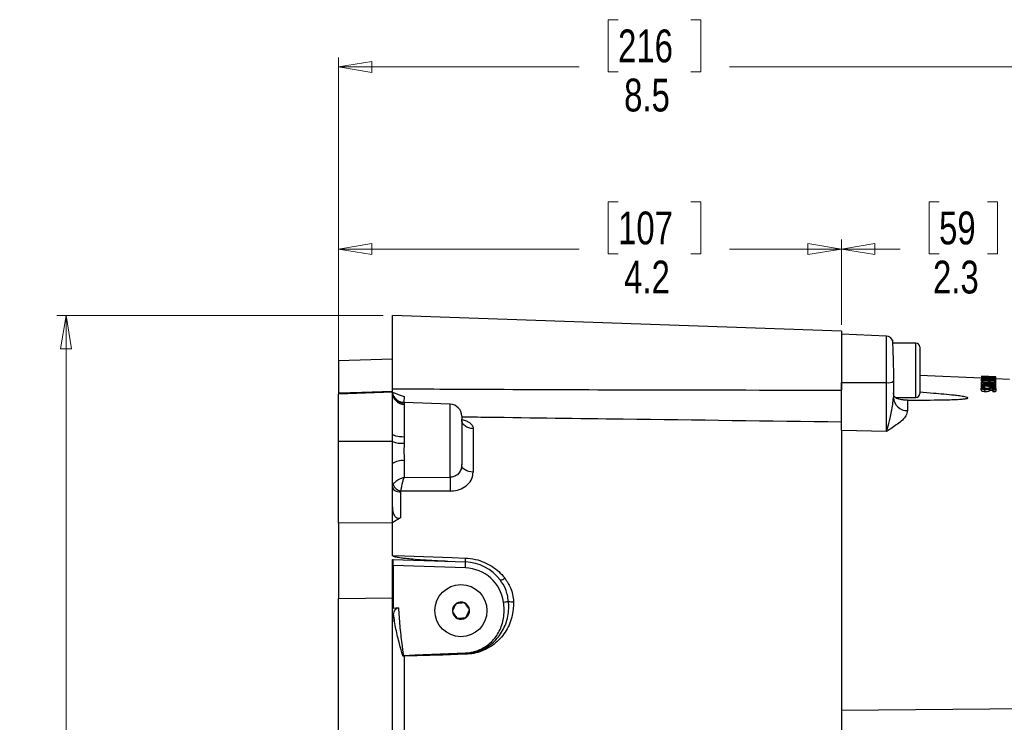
# Model space of a CAD drawing. Header units: inches. Extents: x 0.6 to 16.3, y 0.2 to 11.5.
# Tile 10 of 30: x 8.7 to 12.8, y 5.8 to 8.7. Entities that reach past the tile are written whole.
import ezdxf

# ---------------------------------------------------------------- set-up
doc = ezdxf.new("R2010")
doc.units = ezdxf.units.IN
doc.header["$MEASUREMENT"] = 0
doc.styles.add('SLDTEXTSTYLE0', font='TXT', dxfattribs={"width": 0.75})
doc.dimstyles.new('SLDDIMSTYLE2', dxfattribs={"dimtxt": 0.137795, "dimasz": 0.14, "dimexe": 0, "dimexo": 0.0625, "dimgap": 0.034449, "dimtad": 0, "dimtih": 1, "dimtoh": 1, "dimdec": 1, "dimlfac": 2, "dimrnd": 1e-09, "dimzin": 12, "dimdsep": 46, "dimtxsty": 'SLDTEXTSTYLE0', "dimblk1": 'CLOSED', "dimblk2": 'CLOSED', "dimsah": 1, "dimcen": 0.09, "dimadec": 0, "dimazin": 3, "dimtfac": 1, "dimtdec": 1, "dimtofl": 0, "dimtmove": 0, "dimatfit": 3, "dimldrblk": 'CLOSED', "dimfxl": 0, "dimfrac": 2, "dimtolj": 1, "dimtzin": 12, "dimarcsym": 0})
doc.dimstyles.new('SLDDIMSTYLE3', dxfattribs={"dimtxt": 0.137795, "dimasz": 0.14, "dimexe": 0, "dimexo": 0.0625, "dimgap": 0.034449, "dimtad": 0, "dimdec": 1, "dimlfac": 2, "dimrnd": 1e-09, "dimzin": 12, "dimdsep": 46, "dimtxsty": 'SLDTEXTSTYLE0', "dimblk1": 'CLOSED', "dimblk2": 'CLOSED', "dimsah": 1, "dimcen": 0.09, "dimadec": 0, "dimazin": 3, "dimtfac": 1, "dimtdec": 1, "dimtofl": 0, "dimtmove": 0, "dimatfit": 3, "dimldrblk": 'CLOSED', "dimfxl": 0, "dimfrac": 2, "dimtolj": 1, "dimtzin": 12, "dimarcsym": 0})

# ---------------------------------------------------------------- blocks, each defined once
blk = doc.blocks.new('_Closed')
at = {"color": 0, "linetype": 'ByBlock', "lineweight": -2}
for p, q in [((-1, 0.166667), (0, 0)), ((-1, 0.166667), (-1, -0.166667)), ((0, 0), (-1, -0.166667)), ((0, 0), (-1, 0))]:
    blk.add_line(p, q, dxfattribs=at)
blk = doc.blocks.new('_D_8')
at = {"color": 7, "linetype": 'Continuous', "lineweight": 0}
for p, q in [((10.2417, 7.4956), (8.8704, 7.4956)), ((8.9098, 7.4956), (8.9098, 5.6452)), ((8.7571, 5.6173), (8.7151, 5.6173)), ((8.7151, 5.6173), (8.7151, 5.3985)), ((9.0625, 5.6173), (9.1045, 5.6173)), ((9.1045, 5.6173), (9.1045, 5.3985)), ((8.7151, 5.3985), (8.7571, 5.3985)), ((9.1045, 5.3985), (9.0625, 5.3985)), ((8.9098, 4.3115), (8.9098, 5.1923)), ((9.7625, 4.3115), (8.8704, 4.3115))]:
    blk.add_line(p, q, dxfattribs=at)
at = {"color": 7, "linetype": 'Continuous', "lineweight": 18, "xscale": 0.14, "yscale": 0.14}
for p, rotation in [((8.9098, 7.4956, -0.2228), 90.0000000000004), ((8.9098, 4.3115, -0.2228), 270.0000000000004)]:
    blk.add_blockref('_Closed', p, dxfattribs=dict(at, rotation=rotation))
at = {"color": 7, "linetype": 'Continuous', "lineweight": 18, "char_height": 0.1378, "attachment_point": 1, "style": 'SLDTEXTSTYLE0'}
for s, insert in [('162', (8.7571, 5.5761)), ('6.4', (8.7825, 5.37))]:
    blk.add_mtext(s, dxfattribs=dict(at, insert=insert))
blk = doc.blocks.new('_D_9')
at = {"color": 7, "linetype": 'Continuous', "lineweight": 0}
for p, q in [((11.2277, 8.7373), (11.1858, 8.7373)), ((11.1858, 8.7373), (11.1858, 8.5185)), ((11.5332, 8.7373), (11.5752, 8.7373)), ((11.5752, 8.7373), (11.5752, 8.5185)), ((10.0544, 6.3474), (10.0544, 8.5782)), ((14.3026, 5.8299), (14.3026, 8.5782)), ((10.0544, 8.5388), (11.0649, 8.5388)), ((11.1858, 8.5185), (11.2277, 8.5185)), ((11.5752, 8.5185), (11.5332, 8.5185)), ((14.3026, 8.5388), (11.696, 8.5388))]:
    blk.add_line(p, q, dxfattribs=at)
at = {"color": 7, "linetype": 'Continuous', "lineweight": 18, "xscale": 0.14, "yscale": 0.14, "rotation": 180.0000000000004}
blk.add_blockref('_Closed', (10.0544, 8.5388, -0.2228), dxfattribs=at)
at = {"color": 7, "linetype": 'Continuous', "lineweight": 18, "xscale": 0.14, "yscale": 0.14}
blk.add_blockref('_Closed', (14.3026, 8.5388, -0.2228), dxfattribs=at)
at = {"color": 7, "linetype": 'Continuous', "lineweight": 18, "char_height": 0.1378, "attachment_point": 1, "style": 'SLDTEXTSTYLE0'}
for s, insert in [('216', (11.2277, 8.6962)), ('8.5', (11.2532, 8.49))]:
    blk.add_mtext(s, dxfattribs=dict(at, insert=insert))
blk = doc.blocks.new('_D_10')
at = {"color": 7, "linetype": 'Continuous', "lineweight": 0}
for p, q in [((11.2277, 7.9734), (11.1858, 7.9734)), ((11.1858, 7.9734), (11.1858, 7.7546)), ((11.5332, 7.9734), (11.5752, 7.9734)), ((11.5752, 7.9734), (11.5752, 7.7546)), ((10.0544, 7.0063), (10.0544, 7.8143)), ((10.0544, 7.7749), (11.0649, 7.7749)), ((12.1654, 7.7749), (11.696, 7.7749)), ((12.1654, 7.4566), (12.1654, 7.8143)), ((11.1858, 7.7546), (11.2277, 7.7546)), ((11.5752, 7.7546), (11.5332, 7.7546))]:
    blk.add_line(p, q, dxfattribs=at)
at = {"color": 7, "linetype": 'Continuous', "lineweight": 18, "xscale": 0.14, "yscale": 0.14, "rotation": 180.0000000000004}
blk.add_blockref('_Closed', (10.0544, 7.7749, -0.2228), dxfattribs=at)
at = {"color": 7, "linetype": 'Continuous', "lineweight": 18, "xscale": 0.14, "yscale": 0.14}
blk.add_blockref('_Closed', (12.1654, 7.7749, -0.2228), dxfattribs=at)
at = {"color": 7, "linetype": 'Continuous', "lineweight": 18, "char_height": 0.1378, "attachment_point": 1, "style": 'SLDTEXTSTYLE0'}
for s, insert in [('107', (11.2277, 7.9322)), ('4.2', (11.2532, 7.7261))]:
    blk.add_mtext(s, dxfattribs=dict(at, insert=insert))
blk = doc.blocks.new('_D_11')
at = {"color": 7, "linetype": 'Continuous', "lineweight": 0}
for p, q in [((12.5758, 7.9734), (12.5338, 7.9734)), ((12.5338, 7.9734), (12.5338, 7.7546)), ((12.7794, 7.9734), (12.8214, 7.9734)), ((12.8214, 7.9734), (12.8214, 7.7546)), ((12.1654, 7.4566), (12.1654, 7.8143)), ((12.1654, 7.7749), (12.413, 7.7749)), ((13.3284, 7.7749), (12.9423, 7.7749)), ((13.3284, 5.9614), (13.3284, 7.8143)), ((12.5338, 7.7546), (12.5758, 7.7546)), ((12.8214, 7.7546), (12.7794, 7.7546))]:
    blk.add_line(p, q, dxfattribs=at)
at = {"color": 7, "linetype": 'Continuous', "lineweight": 18, "xscale": 0.14, "yscale": 0.14, "rotation": 180.0000000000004}
blk.add_blockref('_Closed', (12.1654, 7.7749, -0.2228), dxfattribs=at)
at = {"color": 7, "linetype": 'Continuous', "lineweight": 18, "xscale": 0.14, "yscale": 0.14}
blk.add_blockref('_Closed', (13.3284, 7.7749, -0.2228), dxfattribs=at)
at = {"color": 7, "linetype": 'Continuous', "lineweight": 18, "char_height": 0.1378, "attachment_point": 1, "style": 'SLDTEXTSTYLE0'}
for s, insert in [('59', (12.5758, 7.9322)), ('2.3', (12.5503, 7.7261))]:
    blk.add_mtext(s, dxfattribs=dict(at, insert=insert))

msp = doc.modelspace()

# ---------------------------------------------------------------- linework, layer by layer
at = {"color": 7, "linetype": 'Continuous', "lineweight": 25}
for p, q in [((12.1654, 7.4298), (10.2811, 7.4956)), ((10.2811, 7.1884), (10.2811, 7.4956)), ((12.1654, 7.4298), (12.1654, 7.2591)), ((12.3552, 7.409), (12.1654, 7.4173)), ((12.4784, 7.3803), (12.3806, 7.3803)), ((12.4949, 7.3638), (12.4949, 7.168)), ((10.2811, 7.3133), (10.0544, 7.3054)), ((10.0544, 7.3054), (10.0544, 7.1709)), ((12.1654, 7.2591), (12.1654, 7.2151)), ((12.3839, 7.2622), (12.3839, 7.2198)), ((12.7541, 7.2329), (12.4949, 7.2442)), ((12.7539, 7.2404), (12.7816, 7.2392)), ((12.7734, 7.2331), (12.7734, 7.2359)), ((12.7816, 7.2357), (12.7816, 7.2392)), ((12.7826, 7.2331), (12.7826, 7.2381)), ((12.7877, 7.239), (12.8077, 7.2381)), ((12.7979, 7.2332), (12.7979, 7.2366)), ((12.8139, 7.2328), (12.8139, 7.2374)), ((12.1654, 7.2151), (12.1654, 7.1827)), ((12.3839, 7.2198), (12.3839, 7.1513)), ((12.7539, 7.232), (12.7539, 7.2317)), ((12.7541, 7.2293), (12.7541, 7.2288)), ((12.7541, 7.1921), (12.7541, 7.2007)), ((12.7542, 7.2021), (12.7542, 7.2074)), ((12.8081, 7.2275), (12.7543, 7.2298)), ((12.7543, 7.2291), (12.8081, 7.2268)), ((12.7543, 7.2204), (12.7543, 7.2291)), ((12.8143, 7.2231), (12.7543, 7.2256)), ((12.7543, 7.2242), (12.7543, 7.2235)), ((12.7543, 7.2212), (12.7543, 7.2204)), ((12.7543, 7.2196), (12.7605, 7.2194)), ((12.8143, 7.2149), (12.7543, 7.2175)), ((12.7543, 7.2164), (12.8014, 7.2144)), ((12.7543, 7.2078), (12.7543, 7.2164)), ((12.7605, 7.2245), (12.7835, 7.2235)), ((12.7605, 7.2159), (12.7605, 7.2245)), ((12.7686, 7.1857), (12.7686, 7.1944)), ((12.7835, 7.2184), (12.7897, 7.2181)), ((12.7897, 7.2232), (12.8081, 7.2224)), ((12.7897, 7.2146), (12.7897, 7.2232)), ((12.8079, 7.1949), (12.814, 7.1947)), ((12.8141, 7.2028), (12.808, 7.2031)), ((12.8142, 7.229), (12.8081, 7.2293)), ((12.8081, 7.2233), (12.8081, 7.2268)), ((12.8081, 7.2248), (12.8143, 7.2245)), ((12.8081, 7.2173), (12.8143, 7.2171)), ((12.814, 7.1897), (12.814, 7.1947)), ((12.8141, 7.229), (12.8141, 7.2327)), ((12.8716, 7.2278), (12.8141, 7.2303)), ((12.8141, 7.1941), (12.8141, 7.2028)), ((12.8142, 7.1962), (12.8142, 7.1975)), ((12.8143, 7.2144), (12.8143, 7.2231)), ((12.8143, 7.2063), (12.8143, 7.2149)), ((12.8143, 7.2061), (12.8143, 7.2147)), ((12.8143, 7.2084), (12.8143, 7.2144)), ((12.8143, 7.2061), (12.8143, 7.2063)), ((10.2811, 7.1735), (10.0544, 7.1655)), ((10.0544, 6.9669), (10.0544, 7.1655)), ((10.2811, 7.1735), (10.2811, 7.1884)), ((10.2811, 7.1709), (10.2811, 7.1735)), ((10.2811, 6.9994), (10.2811, 7.1709)), ((12.1654, 7.1716), (12.1654, 7.1708)), ((12.7524, 7.1827), (12.7524, 7.1914)), ((12.7686, 7.1914), (12.783, 7.1908)), ((12.7686, 7.1769), (12.7686, 7.1856)), ((12.788, 7.1803), (12.788, 7.189)), ((12.788, 7.1803), (12.794, 7.1823)), ((12.794, 7.1823), (12.794, 7.191)), ((12.8016, 7.1772), (12.8016, 7.1859)), ((12.8016, 7.1772), (12.8052, 7.1756)), ((12.8018, 7.1831), (12.8018, 7.1918)), ((12.8052, 7.1756), (12.8052, 7.1843)), ((12.8141, 7.1891), (12.8141, 7.1941)), ((12.8155, 7.1799), (12.8155, 7.1885)), ((10.5228, 7.1235), (10.3289, 7.1303)), ((10.3291, 7.1283), (10.3293, 7.1228)), ((10.3293, 7.1228), (10.3293, 6.9858)), ((12.3948, 7.1515), (12.4784, 7.1515)), ((12.4436, 7.1409), (12.4436, 7.0967)), ((10.5711, 7.0735), (10.5711, 6.8702)), ((10.2811, 6.9669), (10.2811, 6.9994)), ((10.6193, 7.0206), (10.6193, 6.8387)), ((12.3552, 7.0088), (12.1654, 7.0129)), ((12.1654, 7.0129), (12.1654, 5.8402)), ((10.2811, 6.9669), (10.0544, 6.9669)), ((10.0544, 6.6242), (10.0544, 6.9669)), ((10.2811, 6.8744), (10.2811, 6.9669)), ((10.2811, 6.6968), (10.2811, 6.8744)), ((10.3293, 6.886), (10.3293, 6.8164)), ((10.3293, 6.8164), (10.5228, 6.8173)), ((10.3155, 6.7592), (10.3148, 6.7556)), ((10.3148, 6.7556), (10.3148, 6.647)), ((10.5228, 6.7592), (10.3155, 6.7592)), ((10.2811, 6.6261), (10.2811, 6.6968)), ((10.2811, 6.6261), (10.0544, 6.6242)), ((10.0544, 6.6242), (10.0544, 6.308)), ((10.2811, 6.4885), (10.2811, 6.6261)), ((10.2808, 6.4722), (10.2825, 6.4722)), ((10.2811, 6.311), (10.2811, 6.4528)), ((10.2825, 6.4722), (10.5867, 6.4616)), ((10.2834, 6.4472), (10.2834, 6.2667)), ((10.5867, 6.4366), (10.2834, 6.4472)), ((10.0544, 6.308), (10.2811, 6.311)), ((10.0544, 5.654), (10.0544, 6.308)), ((10.2811, 6.311), (10.2824, 6.3113)), ((10.2811, 6.2033), (10.2811, 6.311)), ((10.2834, 6.2667), (10.2824, 6.3113)), ((10.3058, 6.2694), (10.2834, 6.2667)), ((10.2811, 6.2033), (10.2847, 6.2427)), ((10.2811, 5.6582), (10.2811, 6.2033)), ((10.3264, 6.0693), (10.3234, 6.0689)), ((10.3293, 6.0656), (10.3293, 5.613)), ((12.1654, 5.8402), (13.1079, 5.8473)), ((12.1654, 5.8402), (12.1654, 5.4582))]:
    msp.add_line(p, q, dxfattribs=at)
at = {"color": 8, "linetype": 'Continuous', "lineweight": 25}
for p, q in [((12.3552, 7.2143), (12.3552, 7.409)), ((12.4784, 7.1515), (12.4784, 7.3803)), ((12.7816, 7.2357), (12.7816, 7.239)), ((10.329, 7.156), (10.3289, 7.1302)), ((10.5228, 6.8173), (10.5228, 7.1235))]:
    msp.add_line(p, q, dxfattribs=at)
at = {"color": 7, "linetype": 'Continuous', "lineweight": 25, "flags": 128}
for points in [[(12.8138, 7.2381), (12.7988, 7.2387), (12.7838, 7.2394), (12.7689, 7.24), (12.7539, 7.2407)], [(12.7541, 7.2007), (12.7676, 7.2001), (12.781, 7.1996), (12.7945, 7.199), (12.8079, 7.1984)], [(12.7542, 7.2074), (12.7692, 7.2068), (12.7842, 7.2061), (12.7992, 7.2055), (12.8142, 7.2048)], [(12.8079, 7.1998), (12.7945, 7.2004), (12.7811, 7.2009), (12.7676, 7.2015), (12.7542, 7.2021)], [(12.8142, 7.2061), (12.8024, 7.2066), (12.7906, 7.2071), (12.7788, 7.2076), (12.767, 7.2081)], [(10.0544, 7.1709), (10.1525, 7.1743), (10.2811, 7.1788)], [(10.3293, 6.9858), (10.3198, 6.9861), (10.3107, 6.987), (10.3024, 6.9883), (10.2951, 6.9899), (10.2891, 6.992), (10.2847, 6.9943), (10.282, 6.9968), (10.2811, 6.9994)], [(10.6193, 6.8387), (10.6098, 6.8395), (10.6007, 6.8414), (10.5924, 6.8444), (10.5851, 6.8483), (10.5791, 6.853), (10.5747, 6.8584), (10.572, 6.8642), (10.5711, 6.8702)], [(10.2811, 6.7752), (10.2817, 6.7714), (10.2836, 6.7678), (10.2867, 6.7645), (10.2909, 6.7616), (10.296, 6.7591), (10.3018, 6.7573), (10.3082, 6.7561), (10.3148, 6.7556)], [(10.2811, 6.4885), (10.331, 6.4868), (10.5308, 6.4799), (10.5857, 6.478)], [(10.3264, 6.0693), (10.375, 6.0713), (10.5874, 6.0797)], [(10.3293, 6.0677), (10.3792, 6.0695), (10.5875, 6.0771)], [(10.5876, 6.074), (10.4915, 6.0708), (10.3293, 6.0656)]]:
    msp.add_lwpolyline(points, dxfattribs=at)
at = {"color": 7, "linetype": 'Continuous', "lineweight": 25}
msp.add_circle((10.5679, 6.2573), 0.1094, dxfattribs=at)
for centre, radius, start, end in [((12.3539, 7.379), 0.03, 19.3623, 87.5), ((12.4784, 7.3638), 0.0165, 0, 90), ((12.3619, 7.2576), 0.0438, 261.2024, 300.1379), ((10.3305, 7.1779), 0.0497, 185.177, 268.3818), ((10.3301, 7.1718), 0.049, 181.0678, 269.1271), ((12.4784, 7.168), 0.0165, 270, 0), ((10.5211, 7.0735), 0.05, 360, 88), ((12.4423, 7.1552), 0.0586, 183.8565, 271.2862), ((10.3204, 7.0677), 0.1081, 248.6809, 274.6462), ((10.3183, 6.8257), 0.0612, 79.5896, 127.4203), ((10.3215, 6.7998), 0.041, 200.8829, 261.5723), ((11.56, 6.7882), 1.0376, 178.3937, 181.6063), ((10.4079, 6.4491), 0.1792, 356.0028, 3.9997), ((10.5799, 6.2689), 0.1928, 37.4907, 87.9943), ((10.5808, 6.2688), 0.1679, 8.2904, 87.985), ((10.733, 6.4118), 0.0256, 269.823, 317.4442), ((10.5679, 6.2573), 0.0361, 124.6614, 184.6614), ((10.5679, 6.2573), 0.0361, 64.6614, 124.6614), ((10.5679, 6.2573), 0.0313, 93.3541, 95.9686), ((10.5679, 6.2573), 0.0361, 4.6614, 64.6614), ((10.3562, 8.984), 2.7193, 278.2622, 278.7092), ((10.7846, 6.3668), 0.0726, 256.7511, 273.4291), ((10.5679, 6.2573), 0.0361, 184.6614, 244.6614), ((10.5679, 6.2573), 0.0313, 153.3541, 155.9686), ((10.5679, 6.2573), 0.0361, 304.6614, 4.6614), ((10.5679, 6.2573), 0.0313, 33.3541, 35.9686), ((10.5679, 6.2573), 0.0313, 333.3541, 335.9686), ((10.5679, 6.2573), 0.0313, 213.3541, 215.9686), ((10.5679, 6.2573), 0.0361, 244.6614, 304.6614), ((10.5679, 6.2573), 0.0313, 273.3541, 275.9686), ((9.8747, 6.0513), 0.7132, 2.0711, 2.2816), ((11.0349, 6.0894), 0.706, 181.7604, 181.9321), ((11.2871, 6.0977), 0.6999, 181.6884, 181.9453)]:
    msp.add_arc(centre, radius, start, end, dxfattribs=at)
at = {"color": 8, "linetype": 'Continuous', "lineweight": 25}
msp.add_arc((10.7455, 6.4695), 0.16, 176.9577, 182.8283, dxfattribs=at)
at = {"color": 7, "linetype": 'Continuous', "lineweight": 25}
for centre, major_axis, ratio, start_param, end_param in [((13.0655, 6.0479), (3.2093, 0), 0.362291, 2.600356, 2.621146), ((10.2393, 6.0479), (0, 1.2639), 0.034921, 5.03849, 5.054718), ((10.2392, 6.0479), (0, 1.2668), 0.034921, 4.921792, 5.03771), ((10.2825, 6.4472), (0, 0.025), 0.034878, 4.712389, 6.283185)]:
    msp.add_ellipse(centre, major_axis=major_axis, ratio=ratio, start_param=start_param, end_param=end_param, dxfattribs=at)
for points, knots in [([(12.3813, 7.3896), (12.3812, 7.39), (12.3807, 7.3921), (12.3805, 7.3818), (12.3811, 7.3591), (12.3826, 7.325), (12.3837, 7.2908), (12.3838, 7.2695), (12.3839, 7.2622)], [0, 0, 0, 0, 0.0483399, 0.2591711, 0.4693869, 0.6796787, 0.8905739, 1, 1, 1, 1]), ([(12.7539, 7.2407), (12.7539, 7.2406), (12.7539, 7.2406), (12.7539, 7.2405), (12.7539, 7.2405), (12.7539, 7.2404)], [0, 0, 0, 0, 0.250032, 0.500063, 1, 1, 1, 1]), ([(12.8141, 7.2328), (12.8091, 7.2332), (12.7991, 7.2341), (12.7791, 7.2359), (12.7641, 7.2371), (12.7541, 7.238)], [0, 0, 0, 0, 0.2500008, 0.5000016, 1, 1, 1, 1]), ([(12.7541, 7.238), (12.7541, 7.2379), (12.7541, 7.2378), (12.7541, 7.2377), (12.7541, 7.2376), (12.7541, 7.2375)], [0, 0, 0, 0, 0.250016, 0.500033, 1, 1, 1, 1]), ([(12.7541, 7.2375), (12.7557, 7.2373), (12.7589, 7.2371), (12.7653, 7.2365), (12.7702, 7.2361), (12.7734, 7.2359)], [0, 0, 0, 0, 0.250016, 0.500031, 1, 1, 1, 1]), ([(12.7734, 7.2359), (12.7734, 7.2356), (12.7734, 7.2352), (12.7734, 7.2343), (12.7734, 7.2336), (12.7734, 7.2331)], [0, 0, 0, 0, 0.250027, 0.500055, 1, 1, 1, 1]), ([(12.7816, 7.2392), (12.7816, 7.2392), (12.7816, 7.2392), (12.7816, 7.2391), (12.7816, 7.239), (12.7816, 7.239)], [0, 0, 0, 0, 0.25003, 0.500059, 1, 1, 1, 1]), ([(12.7816, 7.239), (12.7816, 7.2389), (12.7816, 7.2388), (12.7818, 7.2385), (12.7823, 7.2383), (12.7826, 7.2381)], [0, 0, 0, 0, 0.250191, 0.500446, 1, 1, 1, 1]), ([(12.7826, 7.2381), (12.7836, 7.2379), (12.7849, 7.2376), (12.7893, 7.2372), (12.7934, 7.2369), (12.7965, 7.2367), (12.7979, 7.2366)], [0, 0, 0, 0, 0.382509, 0.548749, 0.794402, 1, 1, 1, 1]), ([(12.7876, 7.2384), (12.7876, 7.2385), (12.7877, 7.2386), (12.7877, 7.2387), (12.7877, 7.2389), (12.7877, 7.239)], [0, 0, 0, 0, 0.250031, 0.500062, 1, 1, 1, 1]), ([(12.7979, 7.237), (12.7965, 7.2371), (12.7942, 7.2372), (12.7913, 7.2375), (12.7894, 7.2377), (12.7876, 7.2381), (12.7876, 7.2383), (12.7876, 7.2384)], [0, 0, 0, 0, 0.195898, 0.328385, 0.460051, 0.6176, 1, 1, 1, 1]), ([(12.8077, 7.2375), (12.8078, 7.2374), (12.8079, 7.2372), (12.8068, 7.237), (12.8049, 7.2369), (12.8023, 7.2369), (12.7998, 7.237), (12.7982, 7.237), (12.7979, 7.237)], [0, 0, 0, 0, 0.279752, 0.476574, 0.635337, 0.767718, 0.946441, 1, 1, 1, 1]), ([(12.7979, 7.2366), (12.8006, 7.2365), (12.8046, 7.2364), (12.8097, 7.2365), (12.8116, 7.2366), (12.8128, 7.2367), (12.813, 7.2368)], [0, 0, 0, 0, 0.392612, 0.569809, 0.925286, 1, 1, 1, 1]), ([(12.8077, 7.2381), (12.8077, 7.238), (12.8077, 7.238), (12.8077, 7.2378), (12.8077, 7.2376), (12.8077, 7.2375)], [0, 0, 0, 0, 0.250031, 0.500062, 1, 1, 1, 1]), ([(12.813, 7.2368), (12.8132, 7.2368), (12.8135, 7.237), (12.8139, 7.2372), (12.8139, 7.2374), (12.8139, 7.2375)], [0, 0, 0, 0, 0.25024, 0.500564, 1, 1, 1, 1]), ([(12.8139, 7.2375), (12.8139, 7.2376), (12.8139, 7.2377), (12.8138, 7.2378), (12.8138, 7.238), (12.8138, 7.2381)], [0, 0, 0, 0, 0.250033, 0.500067, 1, 1, 1, 1]), ([(12.1654, 7.2151), (12.1875, 7.215), (12.2508, 7.2148), (12.314, 7.2145), (12.3552, 7.2143)], [0, 0, 0, 0, 0.349517, 1, 1, 1, 1]), ([(12.1654, 7.0129), (12.1654, 7.0204), (12.1654, 7.0356), (12.1654, 7.0637), (12.1654, 7.0948), (12.1654, 7.1284), (12.1654, 7.1634), (12.1654, 7.1926), (12.1654, 7.2097), (12.1654, 7.2151)], [0, 0, 0, 0, 0.1547091, 0.3094177, 0.4641301, 0.6188424, 0.7734975, 0.9281531, 1, 1, 1, 1]), ([(12.3552, 7.0088), (12.3552, 7.013), (12.3553, 7.0245), (12.3553, 7.047), (12.3554, 7.0766), (12.3554, 7.1093), (12.3554, 7.1437), (12.3553, 7.1792), (12.3552, 7.2026), (12.3552, 7.2143)], [0, 0, 0, 0, 0.086084, 0.238366, 0.390647, 0.542983, 0.695319, 0.847659, 1, 1, 1, 1]), ([(12.7656, 7.1959), (12.763, 7.1956), (12.7586, 7.1952), (12.7542, 7.1935), (12.7531, 7.1922), (12.7524, 7.1914)], [0, 0, 0, 0, 0.372957, 0.632513, 1, 1, 1, 1]), ([(12.7542, 7.2021), (12.7542, 7.202), (12.7542, 7.2018), (12.7541, 7.2013), (12.7541, 7.2009), (12.7541, 7.2007)], [0, 0, 0, 0, 0.250015, 0.50003, 1, 1, 1, 1]), ([(12.8014, 7.2144), (12.7975, 7.2139), (12.7896, 7.2129), (12.7739, 7.2107), (12.7621, 7.2089), (12.7542, 7.2077)], [0, 0, 0, 0, 0.2500053, 0.5000106, 1, 1, 1, 1]), ([(12.7542, 7.2077), (12.7542, 7.2077), (12.7542, 7.2076), (12.7542, 7.2075), (12.7542, 7.2075), (12.7542, 7.2074)], [0, 0, 0, 0, 0.250008, 0.500017, 1, 1, 1, 1]), ([(12.7734, 7.2331), (12.7718, 7.233), (12.7687, 7.233), (12.7623, 7.2329), (12.7575, 7.2329), (12.7543, 7.2328)], [0, 0, 0, 0, 0.250018, 0.500037, 1, 1, 1, 1]), ([(12.7543, 7.2328), (12.7543, 7.2328), (12.7543, 7.2327), (12.7543, 7.2324), (12.7543, 7.2322), (12.7543, 7.2321)], [0, 0, 0, 0, 0.250005, 0.5000099, 1, 1, 1, 1]), ([(12.7543, 7.2321), (12.7593, 7.2322), (12.7692, 7.2323), (12.7892, 7.2326), (12.8042, 7.2326), (12.8141, 7.2327)], [0, 0, 0, 0, 0.2500039, 0.5000078, 1, 1, 1, 1]), ([(12.7543, 7.2298), (12.7543, 7.2298), (12.7543, 7.2297), (12.7543, 7.2294), (12.7543, 7.2292), (12.7543, 7.2291)], [0, 0, 0, 0, 0.250002, 0.500005, 1, 1, 1, 1]), ([(12.7543, 7.2256), (12.7543, 7.2252), (12.7543, 7.2242), (12.7543, 7.2223), (12.7543, 7.2207), (12.7543, 7.2196)], [0, 0, 0, 0, 0.250029, 0.500057, 1, 1, 1, 1]), ([(12.7543, 7.2175), (12.7543, 7.2174), (12.7543, 7.2173), (12.7543, 7.2169), (12.7543, 7.2166), (12.7543, 7.2164)], [0, 0, 0, 0, 0.250003, 0.500005, 1, 1, 1, 1]), ([(12.7586, 7.1911), (12.7593, 7.1919), (12.7605, 7.1933), (12.7655, 7.194), (12.7681, 7.1943), (12.7686, 7.1944)], [0, 0, 0, 0, 0.469311, 0.888338, 1, 1, 1, 1]), ([(12.7605, 7.2194), (12.7605, 7.2198), (12.7605, 7.2207), (12.7605, 7.2225), (12.7605, 7.2237), (12.7605, 7.2245)], [0, 0, 0, 0, 0.25002, 0.500041, 1, 1, 1, 1]), ([(12.7686, 7.1944), (12.7684, 7.1945), (12.7679, 7.1948), (12.7669, 7.1953), (12.7661, 7.1957), (12.7656, 7.1959)], [0, 0, 0, 0, 0.250029, 0.500059, 1, 1, 1, 1]), ([(12.767, 7.2081), (12.7709, 7.2087), (12.7788, 7.2099), (12.7946, 7.2122), (12.8064, 7.2137), (12.8143, 7.2147)], [0, 0, 0, 0, 0.250005, 0.50001, 1, 1, 1, 1]), ([(12.7795, 7.2353), (12.7814, 7.2351), (12.7853, 7.2348), (12.7929, 7.2341), (12.7986, 7.2336), (12.8025, 7.2333)], [0, 0, 0, 0, 0.250019, 0.500038, 1, 1, 1, 1]), ([(12.7796, 7.2331), (12.7796, 7.2333), (12.7796, 7.2337), (12.7795, 7.2345), (12.7795, 7.235), (12.7795, 7.2353)], [0, 0, 0, 0, 0.25002, 0.500041, 1, 1, 1, 1]), ([(12.8025, 7.2333), (12.8005, 7.2332), (12.7967, 7.2332), (12.7891, 7.2332), (12.7834, 7.2331), (12.7796, 7.2331)], [0, 0, 0, 0, 0.250022, 0.500044, 1, 1, 1, 1]), ([(12.7835, 7.2235), (12.7835, 7.2231), (12.7835, 7.2223), (12.7835, 7.2206), (12.7835, 7.2193), (12.7835, 7.2184)], [0, 0, 0, 0, 0.2500203, 0.5000406, 1, 1, 1, 1]), ([(12.7897, 7.2181), (12.7897, 7.2186), (12.7897, 7.2195), (12.7897, 7.2212), (12.7897, 7.2224), (12.7897, 7.2232)], [0, 0, 0, 0, 0.25002, 0.500041, 1, 1, 1, 1]), ([(12.808, 7.2031), (12.808, 7.2028), (12.808, 7.2023), (12.808, 7.2012), (12.808, 7.2003), (12.8079, 7.1998)], [0, 0, 0, 0, 0.250016, 0.500033, 1, 1, 1, 1]), ([(12.8079, 7.1984), (12.8079, 7.1981), (12.8079, 7.1975), (12.8079, 7.1964), (12.8079, 7.1955), (12.8079, 7.1949)], [0, 0, 0, 0, 0.250021, 0.500043, 1, 1, 1, 1]), ([(12.8081, 7.2293), (12.8081, 7.2292), (12.8081, 7.2289), (12.8081, 7.2283), (12.8081, 7.2278), (12.8081, 7.2275)], [0, 0, 0, 0, 0.250007, 0.500014, 1, 1, 1, 1]), ([(12.8081, 7.2268), (12.8081, 7.2266), (12.8081, 7.2263), (12.8081, 7.2256), (12.8081, 7.2251), (12.8081, 7.2248)], [0, 0, 0, 0, 0.250005, 0.50001, 1, 1, 1, 1]), ([(12.8081, 7.2224), (12.8081, 7.222), (12.8081, 7.2212), (12.8081, 7.2196), (12.8081, 7.2182), (12.8081, 7.2173)], [0, 0, 0, 0, 0.25002, 0.500041, 1, 1, 1, 1]), ([(12.814, 7.1947), (12.814, 7.1954), (12.8141, 7.1968), (12.8141, 7.1995), (12.8141, 7.2015), (12.8141, 7.2028)], [0, 0, 0, 0, 0.250039, 0.500079, 1, 1, 1, 1]), ([(12.8141, 7.2327), (12.8141, 7.2327), (12.8141, 7.2327), (12.8141, 7.2328), (12.8141, 7.2328), (12.8141, 7.2328)], [0, 0, 0, 0, 0.250007, 0.500015, 1, 1, 1, 1]), ([(12.8143, 7.2245), (12.8143, 7.2249), (12.8143, 7.2257), (12.8142, 7.2273), (12.8142, 7.2283), (12.8142, 7.229)], [0, 0, 0, 0, 0.250026, 0.500053, 1, 1, 1, 1]), ([(12.8142, 7.2048), (12.8142, 7.2049), (12.8142, 7.2052), (12.8142, 7.2056), (12.8142, 7.2059), (12.8142, 7.2061)], [0, 0, 0, 0, 0.250009, 0.500017, 1, 1, 1, 1]), ([(12.8143, 7.2171), (12.8143, 7.2176), (12.8143, 7.2187), (12.8143, 7.2207), (12.8143, 7.2221), (12.8143, 7.2231)], [0, 0, 0, 0, 0.250029, 0.500057, 1, 1, 1, 1]), ([(12.8143, 7.2147), (12.8143, 7.2147), (12.8143, 7.2148), (12.8143, 7.2149), (12.8143, 7.2149), (12.8143, 7.2149)], [0, 0, 0, 0, 0.2500015, 0.500003, 1, 1, 1, 1]), ([(10.0544, 7.1709), (10.0544, 7.1688), (10.0544, 7.1659), (10.0544, 7.1656), (10.0544, 7.1655)], [0, 0, 0, 0, 0.722053, 1, 1, 1, 1]), ([(10.2811, 7.1884), (10.4135, 7.1877), (10.7363, 7.1861), (11.3644, 7.1836), (11.8601, 7.1831), (12.1654, 7.1827)], [0, 0, 0, 0, 0.2108319, 0.51394, 1, 1, 1, 1]), ([(10.2811, 7.1735), (10.2811, 7.1734), (10.2811, 7.1727), (10.2813, 7.1719), (10.2815, 7.171), (10.2815, 7.1706), (10.2816, 7.1704), (10.2815, 7.171), (10.2813, 7.1722), (10.2813, 7.1725), (10.2813, 7.1726)], [0, 0, 0, 0, 0.007171, 0.062285, 0.103438, 0.150117, 0.225711, 0.392482, 0.809105, 1, 1, 1, 1]), ([(10.2811, 7.1735), (10.2812, 7.1734), (10.2817, 7.1732), (10.2869, 7.1713), (10.2976, 7.1674), (10.3122, 7.1621), (10.3234, 7.1581), (10.329, 7.156)], [0, 0, 0, 0, 0.121696, 0.34231, 0.561877, 0.780929, 1, 1, 1, 1]), ([(10.3289, 7.1307), (10.3277, 7.1306), (10.3225, 7.1302), (10.3136, 7.1329), (10.3036, 7.1377), (10.2959, 7.1438), (10.2903, 7.1503), (10.2865, 7.1563), (10.2842, 7.1614), (10.283, 7.165), (10.2824, 7.167), (10.2821, 7.1683), (10.2817, 7.1699), (10.2814, 7.1717), (10.2812, 7.1733), (10.2812, 7.1734), (10.2812, 7.1735)], [0, 0, 0, 0, 0.032688, 0.156012, 0.264557, 0.36056, 0.444263, 0.514954, 0.571124, 0.610315, 0.631826, 0.654639, 0.692463, 0.778997, 0.943388, 1, 1, 1, 1]), ([(12.4436, 7.1409), (12.4398, 7.1409), (12.43, 7.141), (12.4134, 7.142), (12.3964, 7.147), (12.3853, 7.1583), (12.3842, 7.1686), (12.3839, 7.1719)], [0, 0, 0, 0, 0.105786, 0.267307, 0.559998, 0.860093, 1, 1, 1, 1]), ([(12.4436, 7.1409), (12.4533, 7.1409), (12.5069, 7.1408), (12.5824, 7.1413), (12.6535, 7.1434), (12.6824, 7.1459), (12.6907, 7.1472), (12.6943, 7.1482), (12.6959, 7.1489), (12.6965, 7.1497), (12.6964, 7.1504), (12.6954, 7.1513), (12.6917, 7.1528), (12.6804, 7.1554), (12.6622, 7.1582), (12.6182, 7.1633), (12.5625, 7.1686), (12.5141, 7.1722), (12.4949, 7.1736)], [0, 0, 0, 0, 0.061598, 0.343312, 0.484288, 0.51955, 0.537219, 0.543327, 0.54948, 0.553297, 0.557135, 0.561538, 0.568832, 0.590802, 0.640596, 0.690593, 0.876708, 1, 1, 1, 1]), ([(12.7524, 7.1914), (12.7529, 7.1907), (12.7536, 7.1895), (12.7561, 7.1879), (12.7601, 7.1866), (12.7645, 7.186), (12.7673, 7.1857), (12.7686, 7.1856)], [0, 0, 0, 0, 0.261134, 0.465693, 0.671637, 0.850901, 1, 1, 1, 1]), ([(12.7524, 7.1827), (12.7528, 7.1821), (12.7534, 7.1811), (12.7551, 7.1798), (12.7569, 7.1789), (12.7593, 7.1782), (12.7632, 7.1774), (12.7664, 7.1771), (12.7686, 7.1769)], [0, 0, 0, 0, 0.250539, 0.380265, 0.500241, 0.625651, 0.749464, 1, 1, 1, 1]), ([(12.7687, 7.1872), (12.7672, 7.1874), (12.7649, 7.1877), (12.762, 7.1883), (12.7598, 7.1893), (12.7591, 7.1902), (12.7587, 7.1909), (12.7586, 7.1911)], [0, 0, 0, 0, 0.268325, 0.422553, 0.57814, 0.892006, 1, 1, 1, 1]), ([(12.7686, 7.1856), (12.7706, 7.1857), (12.7747, 7.1858), (12.7813, 7.1866), (12.7851, 7.1879), (12.7874, 7.1888), (12.788, 7.189)], [0, 0, 0, 0, 0.253807, 0.510207, 0.883026, 1, 1, 1, 1]), ([(12.7686, 7.1769), (12.7706, 7.177), (12.7746, 7.1771), (12.7821, 7.178), (12.7856, 7.1794), (12.788, 7.1803)], [0, 0, 0, 0, 0.250515, 0.500293, 1, 1, 1, 1]), ([(12.7746, 7.1876), (12.7741, 7.1876), (12.7729, 7.1874), (12.7709, 7.1872), (12.7693, 7.1872), (12.7687, 7.1872)], [0, 0, 0, 0, 0.252438, 0.692281, 1, 1, 1, 1]), ([(12.7842, 7.1904), (12.7835, 7.1901), (12.7821, 7.1896), (12.779, 7.1886), (12.7764, 7.188), (12.7746, 7.1876)], [0, 0, 0, 0, 0.250384, 0.50092, 1, 1, 1, 1]), ([(12.7924, 7.1928), (12.7916, 7.1926), (12.7901, 7.1922), (12.7873, 7.1915), (12.7854, 7.1908), (12.7842, 7.1904)], [0, 0, 0, 0, 0.250278, 0.500662, 1, 1, 1, 1]), ([(12.788, 7.189), (12.7885, 7.1892), (12.7895, 7.1895), (12.7914, 7.1902), (12.793, 7.1907), (12.794, 7.191)], [0, 0, 0, 0, 0.250048, 0.500104, 1, 1, 1, 1]), ([(12.8015, 7.1933), (12.8007, 7.1933), (12.7985, 7.1934), (12.7954, 7.1932), (12.7933, 7.1929), (12.7924, 7.1928)], [0, 0, 0, 0, 0.252735, 0.658812, 1, 1, 1, 1]), ([(12.794, 7.191), (12.7945, 7.1912), (12.7957, 7.1915), (12.7983, 7.1918), (12.8005, 7.1918), (12.8018, 7.1918)], [0, 0, 0, 0, 0.253851, 0.582163, 1, 1, 1, 1]), ([(12.794, 7.1823), (12.7951, 7.1826), (12.7973, 7.1831), (12.8003, 7.1831), (12.8018, 7.1831)], [0, 0, 0, 0, 0.499583, 1, 1, 1, 1]), ([(12.8155, 7.1885), (12.8152, 7.1891), (12.8147, 7.1899), (12.8133, 7.1911), (12.8105, 7.192), (12.8064, 7.1927), (12.8032, 7.1931), (12.8015, 7.1933)], [0, 0, 0, 0, 0.242174, 0.408473, 0.548793, 0.768771, 1, 1, 1, 1]), ([(12.8093, 7.189), (12.8088, 7.1883), (12.8079, 7.1871), (12.8039, 7.1863), (12.8019, 7.1859), (12.8016, 7.1859)], [0, 0, 0, 0, 0.479214, 0.917698, 1, 1, 1, 1]), ([(12.8016, 7.1859), (12.8019, 7.1858), (12.8025, 7.1855), (12.8037, 7.185), (12.8046, 7.1845), (12.8052, 7.1843)], [0, 0, 0, 0, 0.250036, 0.500073, 1, 1, 1, 1]), ([(12.8018, 7.1918), (12.8028, 7.1917), (12.8045, 7.1915), (12.8065, 7.1911), (12.808, 7.1906), (12.8088, 7.1899), (12.8091, 7.1893), (12.8093, 7.189)], [0, 0, 0, 0, 0.245023, 0.405625, 0.540973, 0.752133, 1, 1, 1, 1]), ([(12.8052, 7.1843), (12.8066, 7.1845), (12.8093, 7.185), (12.8132, 7.1861), (12.8146, 7.1875), (12.8153, 7.1883), (12.8155, 7.1885)], [0, 0, 0, 0, 0.255192, 0.512867, 0.873632, 1, 1, 1, 1]), ([(12.8052, 7.1756), (12.8079, 7.1761), (12.8133, 7.1771), (12.8148, 7.1789), (12.8155, 7.1799)], [0, 0, 0, 0, 0.50015, 1, 1, 1, 1]), ([(12.3552, 7.0088), (12.3552, 7.0089), (12.3566, 7.0133), (12.3617, 7.03), (12.3708, 7.0665), (12.3813, 7.1118), (12.3833, 7.1417), (12.3839, 7.1513)], [0, 0, 0, 0, 0.002149, 0.121993, 0.439187, 0.820898, 1, 1, 1, 1]), ([(12.4436, 7.0967), (12.4421, 7.0894), (12.4393, 7.0759), (12.4223, 7.0571), (12.3958, 7.0349), (12.3714, 7.0194), (12.3552, 7.0089), (12.3552, 7.0088)], [0, 0, 0, 0, 0.230363, 0.425013, 0.620254, 0.99841, 1, 1, 1, 1]), ([(10.3291, 6.9599), (10.329, 6.9498), (10.3287, 6.925), (10.3291, 6.9005), (10.3293, 6.886)], [0, 0, 0, 0, 0.408425, 1, 1, 1, 1]), ([(10.3293, 6.9858), (10.3293, 6.979), (10.3293, 6.9704), (10.3292, 6.9617), (10.3291, 6.9599)], [0, 0, 0, 0, 0.797039, 1, 1, 1, 1]), ([(10.5711, 6.8702), (10.5706, 6.8637), (10.5697, 6.8506), (10.5606, 6.8338), (10.5467, 6.8223), (10.5332, 6.8177), (10.5252, 6.8174), (10.5228, 6.8173)], [0, 0, 0, 0, 0.249618, 0.498632, 0.715669, 0.914357, 1, 1, 1, 1]), ([(10.5228, 6.7592), (10.5276, 6.7593), (10.5435, 6.7599), (10.5701, 6.7674), (10.5976, 6.7855), (10.6161, 6.8109), (10.6183, 6.8297), (10.6193, 6.8387)], [0, 0, 0, 0, 0.093429, 0.308182, 0.53427, 0.777367, 1, 1, 1, 1]), ([(10.2832, 6.7851), (10.2851, 6.7886), (10.2893, 6.7961), (10.3009, 6.8054), (10.3128, 6.8114), (10.322, 6.8146), (10.327, 6.8159), (10.3293, 6.8164), (10.3293, 6.8164)], [0, 0, 0, 0, 0.249336, 0.532708, 0.755491, 0.890984, 0.996809, 1, 1, 1, 1]), ([(10.3293, 6.8164), (10.3293, 6.8164), (10.3286, 6.8146), (10.327, 6.8105), (10.3241, 6.8019), (10.3205, 6.7892), (10.3171, 6.7734), (10.316, 6.7637), (10.3155, 6.7592)], [0, 0, 0, 0, 0.003218, 0.1089218, 0.2438147, 0.4667645, 0.749939, 1, 1, 1, 1]), ([(10.3148, 6.647), (10.3147, 6.6469), (10.3127, 6.6457), (10.3089, 6.6441), (10.3032, 6.6439), (10.2987, 6.6455), (10.2932, 6.6495), (10.2868, 6.6591), (10.282, 6.676), (10.2814, 6.6896), (10.2811, 6.6968)], [0, 0, 0, 0, 0.007974, 0.098812, 0.172343, 0.246043, 0.296833, 0.455627, 0.709946, 1, 1, 1, 1]), ([(10.5131, 6.4641), (10.4985, 6.4647), (10.463, 6.4661), (10.4135, 6.4688), (10.3692, 6.4721), (10.3396, 6.475), (10.3198, 6.4775), (10.3065, 6.4796), (10.2976, 6.4813), (10.2917, 6.4827), (10.2878, 6.4839), (10.285, 6.485), (10.283, 6.486), (10.2818, 6.4869), (10.2813, 6.4876), (10.2811, 6.4882), (10.2811, 6.4884), (10.2811, 6.4885)], [0, 0, 0, 0, 0.185979, 0.452774, 0.631752, 0.751868, 0.832543, 0.886799, 0.923362, 0.94808, 0.964874, 0.976373, 0.986932, 0.992566, 0.996426, 0.999171, 1, 1, 1, 1]), ([(10.5857, 6.478), (10.6004, 6.4766), (10.6274, 6.4742), (10.6652, 6.4614), (10.6979, 6.4443), (10.7277, 6.4221), (10.7438, 6.4038), (10.7519, 6.3945)], [0, 0, 0, 0, 0.228708, 0.4193425, 0.6158869, 0.8052693, 1, 1, 1, 1]), ([(10.7679, 6.2961), (10.7649, 6.3142), (10.7595, 6.3467), (10.7411, 6.374), (10.7329, 6.3862)], [0, 0, 0, 0, 0.554058, 1, 1, 1, 1]), ([(10.7519, 6.3945), (10.7609, 6.381), (10.7755, 6.3593), (10.7862, 6.3244), (10.788, 6.3044), (10.7889, 6.2943)], [0, 0, 0, 0, 0.447543, 0.719651, 1, 1, 1, 1]), ([(10.5474, 6.287), (10.5469, 6.286), (10.5445, 6.2809), (10.5419, 6.2756), (10.5399, 6.2713)], [0, 0, 0, 0, 0.199037, 1, 1, 1, 1]), ([(10.5646, 6.2884), (10.5617, 6.2882), (10.5559, 6.2877), (10.5502, 6.2872), (10.5474, 6.287)], [0, 0, 0, 0, 0.4966727, 1, 1, 1, 1]), ([(10.5833, 6.2899), (10.5812, 6.2898), (10.5756, 6.2893), (10.5697, 6.2888), (10.566, 6.2885)], [0, 0, 0, 0, 0.368713, 1, 1, 1, 1]), ([(10.5932, 6.2757), (10.5921, 6.2772), (10.5888, 6.282), (10.5855, 6.2867), (10.5833, 6.2899)], [0, 0, 0, 0, 0.3178104, 1, 1, 1, 1]), ([(10.5874, 6.0797), (10.5953, 6.0804), (10.6115, 6.0817), (10.6437, 6.0905), (10.6829, 6.1113), (10.721, 6.1513), (10.7451, 6.2041), (10.7513, 6.2533), (10.748, 6.283), (10.7469, 6.293)], [0, 0, 0, 0, 0.079005, 0.162289, 0.330351, 0.515076, 0.702538, 0.900167, 1, 1, 1, 1]), ([(10.5875, 6.0771), (10.6043, 6.079), (10.6315, 6.0821), (10.6662, 6.0972), (10.6926, 6.1138), (10.7158, 6.1348), (10.7354, 6.1594), (10.7508, 6.1871), (10.762, 6.2176), (10.7681, 6.2499), (10.7693, 6.2765), (10.7682, 6.2919), (10.7679, 6.2961)], [0, 0, 0, 0, 0.158508, 0.256173, 0.353844, 0.451574, 0.549319, 0.64929, 0.749292, 0.854434, 0.95963, 1, 1, 1, 1]), ([(10.7889, 6.2943), (10.7883, 6.2752), (10.7873, 6.2447), (10.7744, 6.2042), (10.7591, 6.1733), (10.7387, 6.1454), (10.7143, 6.1212), (10.6861, 6.1015), (10.6551, 6.0866), (10.6219, 6.0768), (10.599, 6.0749), (10.5876, 6.074)], [0, 0, 0, 0, 0.17368, 0.278087, 0.382474, 0.485412, 0.588346, 0.69106, 0.793776, 0.896887, 1, 1, 1, 1]), ([(10.2847, 6.2427), (10.2863, 6.2488), (10.2885, 6.2568), (10.2958, 6.265), (10.3008, 6.2684), (10.3044, 6.2691), (10.3058, 6.2694)], [0, 0, 0, 0, 0.539887, 0.717751, 0.8972, 1, 1, 1, 1]), ([(10.3058, 6.2694), (10.3073, 6.2443), (10.3103, 6.1939), (10.3185, 6.1274), (10.3241, 6.0858), (10.3264, 6.0693)], [0, 0, 0, 0, 0.375288, 0.751505, 1, 1, 1, 1]), ([(10.5393, 6.27), (10.5385, 6.2684), (10.536, 6.2631), (10.5336, 6.2579), (10.5319, 6.2544)], [0, 0, 0, 0, 0.3178104, 1, 1, 1, 1]), ([(10.5319, 6.2544), (10.5326, 6.2535), (10.5358, 6.2488), (10.5391, 6.244), (10.5418, 6.2401)], [0, 0, 0, 0, 0.199037, 1, 1, 1, 1]), ([(10.6038, 6.2603), (10.6032, 6.2612), (10.6, 6.2658), (10.5966, 6.2706), (10.594, 6.2745)], [0, 0, 0, 0, 0.199037, 1, 1, 1, 1]), ([(10.5964, 6.2446), (10.5972, 6.2463), (10.5997, 6.2516), (10.6022, 6.2567), (10.6038, 6.2603)], [0, 0, 0, 0, 0.31781, 1, 1, 1, 1]), ([(10.3234, 6.0689), (10.3189, 6.0851), (10.3087, 6.1219), (10.2943, 6.1797), (10.2879, 6.2217), (10.2847, 6.2427)], [0, 0, 0, 0, 0.282368, 0.640187, 1, 1, 1, 1]), ([(10.5426, 6.239), (10.5436, 6.2374), (10.547, 6.2326), (10.5502, 6.2279), (10.5524, 6.2247)], [0, 0, 0, 0, 0.3178104, 1, 1, 1, 1]), ([(10.5524, 6.2247), (10.5545, 6.2249), (10.5602, 6.2253), (10.566, 6.2258), (10.5697, 6.2261)], [0, 0, 0, 0, 0.368713, 1, 1, 1, 1]), ([(10.5711, 6.2262), (10.574, 6.2265), (10.5799, 6.227), (10.5855, 6.2274), (10.5884, 6.2276)], [0, 0, 0, 0, 0.496673, 1, 1, 1, 1]), ([(10.5884, 6.2276), (10.5889, 6.2287), (10.5913, 6.2338), (10.5938, 6.2391), (10.5958, 6.2433)], [0, 0, 0, 0, 0.199037, 1, 1, 1, 1]), ([(10.3293, 6.0656), (10.3288, 6.0656), (10.3279, 6.0656), (10.3265, 6.066), (10.325, 6.0666), (10.3239, 6.0677), (10.3235, 6.0686), (10.3234, 6.0689)], [0, 0, 0, 0, 0.1984867, 0.382212, 0.6049603, 0.8535599, 1, 1, 1, 1]), ([(10.3264, 6.0693), (10.3264, 6.0691), (10.3266, 6.0688), (10.327, 6.0683), (10.3278, 6.0678), (10.3286, 6.0677), (10.3291, 6.0677), (10.3293, 6.0677)], [0, 0, 0, 0, 0.158898, 0.31707, 0.557744, 0.887167, 1, 1, 1, 1])]:
    msp.add_open_spline(points, degree=3, knots=knots, dxfattribs=at)
at = {"color": 8, "linetype": 'Continuous', "lineweight": 25}
for points, knots in [([(10.3289, 7.13), (10.3289, 7.1301), (10.3288, 7.1312), (10.329, 7.1297), (10.3291, 7.1283)], [0, 0, 0, 0, 0.08317, 1, 1, 1, 1]), ([(10.569, 7.0601), (10.5748, 7.0587), (10.5862, 7.0557), (10.6005, 7.0488), (10.6115, 7.0406), (10.6182, 7.031), (10.619, 7.0241), (10.6193, 7.0206)], [0, 0, 0, 0, 0.214692, 0.427563, 0.620098, 0.8059, 1, 1, 1, 1]), ([(12.1654, 7.0487), (11.8601, 7.0525), (11.3644, 7.0588), (10.833, 7.066), (10.6068, 7.0691), (10.5711, 7.0696)], [0, 0, 0, 0, 0.574485, 0.932717, 1, 1, 1, 1])]:
    msp.add_open_spline(points, degree=3, knots=knots, dxfattribs=at)
at = {"color": 7, "linetype": 'Continuous', "lineweight": 25}
msp.add_open_spline([(10.6193, 7.0206), (10.6129, 7.0213), (10.6002, 7.0228), (10.5843, 7.0318), (10.5732, 7.0445), (10.5718, 7.0544), (10.5711, 7.0594)], degree=3, dxfattribs=at)

# ---------------------------------------------------------------- dimensions: what is measured, and where the dimension line sits
at = {"color": 7, "linetype": 'Continuous', "lineweight": 18}
for base, p1, p2, picture, middle in [((10.0544, 8.5388), (14.3026, 5.7905), (10.0544, 6.308), '_D_9', (11.3805, 8.5388)), ((12.1654, 7.7749), (10.0544, 6.9669), (12.1654, 7.4173), '_D_10', (11.3805, 7.7749)), ((12.1654, 7.7749), (13.3284, 5.922), (12.1654, 7.4173), '_D_11', (12.6776, 7.7749))]:
    dim = msp.add_linear_dim(base=base, p1=p1, p2=p2, dimstyle='SLDDIMSTYLE3', dxfattribs=at)
    dim.commit()
    dim.dimension.update_dxf_attribs({"geometry": picture, "text_midpoint": middle, "dimtype": 160})
dim = msp.add_linear_dim(base=(8.9098, 4.3115), p1=(10.2811, 7.4956), p2=(9.8019, 4.3115), angle=90, dimstyle='SLDDIMSTYLE2', dxfattribs=at)
dim.commit()
dim.dimension.update_dxf_attribs({"geometry": '_D_8', "text_midpoint": (8.9098, 5.4188), "dimtype": 160})

doc.saveas('drawing.dxf')
